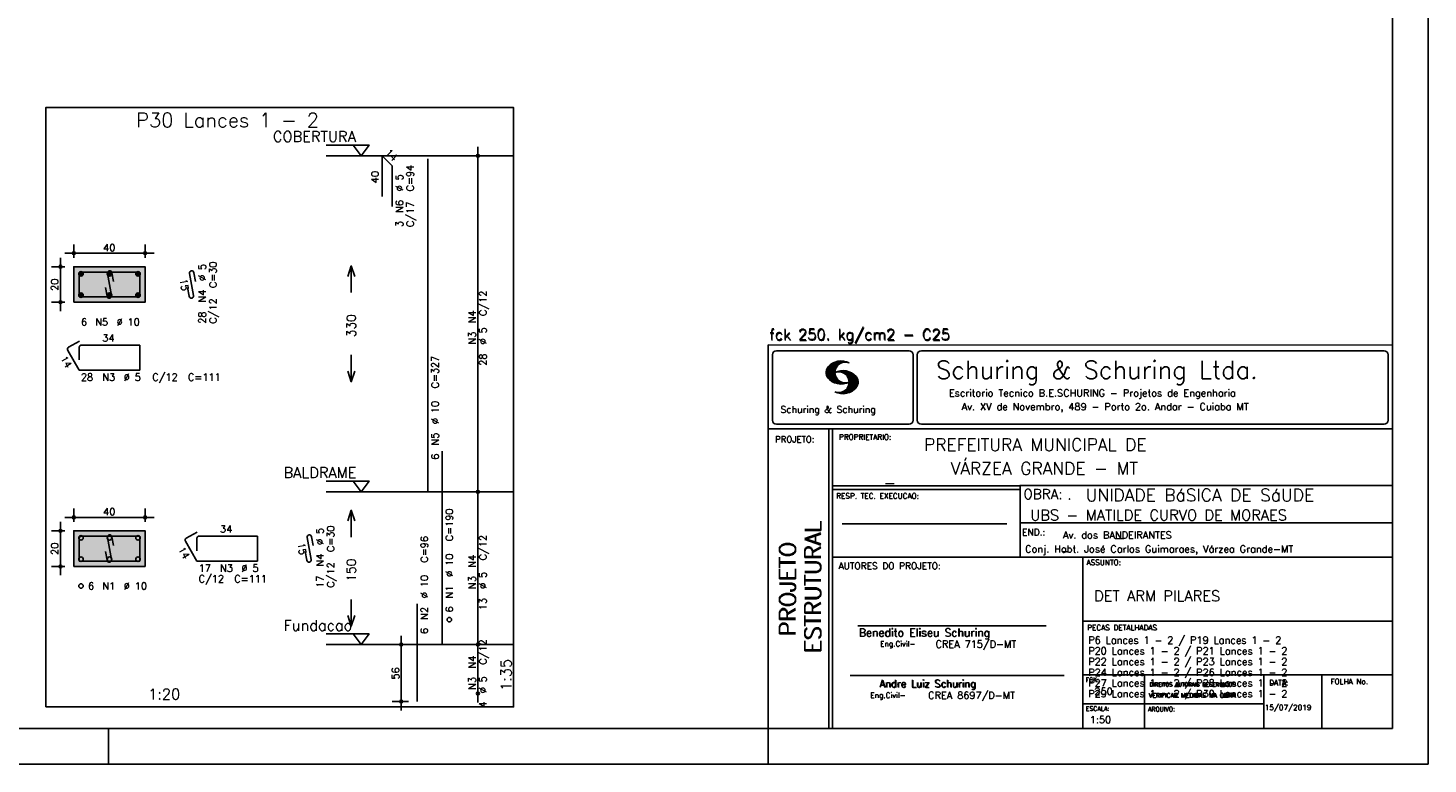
# Model space of a CAD drawing. Extents: x 0 to 84.1, y 0 to 59.4.
# Tile 5 of 8: x 44.8 to 84.1, y 0 to 20.6. Entities that reach past the tile are written whole.
import ezdxf

# ---------------------------------------------------------------- set-up
doc = ezdxf.new("R2010")
doc.units = 0
doc.linetypes.add('ESTILO_TQS_0002', pattern=[0.4, 0.1, -0.3])
for name, color, linetype in [('1', 1, 'CONTINUOUS'), ('2', 2, 'CONTINUOUS'), ('3', 3, 'CONTINUOUS'), ('4', 4, 'CONTINUOUS'), ('6', 6, 'CONTINUOUS'), ('7', 7, 'CONTINUOUS')]:
    doc.layers.add(name, color=color, linetype=linetype)
doc.styles.get("Standard").update_dxf_attribs({"font": 'ROMANS.SHX'})

msp = doc.modelspace()

# ---------------------------------------------------------------- linework, layer by layer
at = {"layer": '1', "linetype": 'CONTINUOUS'}
for points in [[(45.345, 1.6), (58.46, 1.6), (58.46, 18.414286), (45.345, 18.414286), (45.345, 1.6)], [(53.21, 17.364286), (54.41, 17.364286), (54.185, 17.064286), (53.96, 17.364286)], [(58.46, 17.064286), (53.21, 17.064286)], [(53.21, 7.935714), (54.41, 7.935714), (54.185, 7.635714), (53.96, 7.935714)], [(58.46, 7.635714), (53.21, 7.635714)], [(53.21, 3.65), (54.41, 3.65), (54.185, 3.35), (53.96, 3.65)], [(58.46, 3.35), (53.21, 3.35)]]:
    msp.add_lwpolyline(points, dxfattribs=at)
at = {"layer": '1', "linetype": 'ESTILO_TQS_0002'}
for points in [[(46.13, 12.9525), (48.13, 12.9525), (48.13, 13.9525), (46.13, 13.9525), (46.13, 12.9525)], [(46.13, 5.545357), (48.13, 5.545357), (48.13, 6.545357), (46.13, 6.545357), (46.13, 5.545357)]]:
    msp.add_lwpolyline(points, dxfattribs=at)
at = {"layer": '2', "linetype": 'CONTINUOUS'}
for p, q in [((84.100006, 0), (84.100006, 59.400002)), ((57.46, 7.385714), (57.46, 17.314286)), ((57.46, 17.064286), (57.46, 17.064286)), ((46.13, 14.2025), (46.13, 14.5775)), ((48.13, 14.2025), (48.13, 14.5775)), ((45.755, 12.7025), (45.755, 14.2025)), ((45.88, 14.3275), (48.38, 14.3275)), ((45.88, 13.9525), (45.505, 13.9525)), ((46.13, 13.9525), (46.13, 13.9525)), ((46.13, 13.9525), (46.13, 13.9525)), ((48.13, 13.9525), (48.13, 13.9525)), ((45.88, 12.9525), (45.505, 12.9525)), ((46.13, 12.9525), (46.13, 12.9525)), ((65.600006, 11.755142), (83.100006, 11.755135)), ((65.600006, 1), (65.600006, 11.755142)), ((65.715988, 11.477417), (65.715988, 9.648308)), ((65.832489, 11.593918), (69.548996, 11.593918)), ((69.665497, 11.477417), (69.665497, 9.648308)), ((69.778748, 11.477417), (69.778748, 9.648308)), ((69.895248, 11.593918), (82.867508, 11.593918)), ((82.984009, 11.477417), (82.984009, 9.648308)), ((67.221771, 10.985771), (67.52832, 11.29232)), ((67.222122, 10.971992), (67.545929, 11.295792)), ((67.222168, 11.000305), (67.508011, 11.286148)), ((67.222488, 10.958214), (67.56427, 11.300003)), ((67.224365, 11.016647), (67.488403, 11.280685)), ((67.224472, 10.94606), (67.581131, 11.302727)), ((67.226578, 11.03299), (67.465408, 11.271812)), ((67.2267, 10.934158), (67.596313, 11.303772)), ((67.228943, 10.922256), (67.612335, 11.305649)), ((67.232178, 10.911354), (67.626831, 11.306015)), ((67.232437, 11.052986), (67.439468, 11.26001)), ((67.235916, 10.900948), (67.642014, 11.307053)), ((67.239258, 11.073952), (67.410522, 11.245209)), ((67.239655, 10.890556), (67.656281, 11.307182)), ((67.243561, 10.880333), (67.66925, 11.306015)), ((67.248611, 10.871239), (67.520584, 11.143219)), ((67.252747, 11.10157), (67.374313, 11.223145)), ((67.253647, 10.862129), (67.502121, 11.110611)), ((67.258682, 10.853035), (67.491592, 11.085945)), ((67.264267, 10.84449), (67.483597, 11.06382)), ((67.270782, 10.836868), (67.47966, 11.045746)), ((67.277298, 10.829247), (67.475876, 11.027817)), ((67.283813, 10.821625), (67.474167, 11.011971)), ((67.290558, 10.814232), (67.473114, 10.99678)), ((67.531494, 10.998619), (67.546158, 11.013283)), ((67.548691, 11.001663), (67.565323, 11.018303)), ((67.563156, 11.001991), (67.584885, 11.023735)), ((67.577606, 11.002319), (67.601898, 11.026611)), ((67.592072, 11.002647), (67.619476, 11.030045)), ((67.604584, 11.001007), (67.635239, 11.03167)), ((67.608673, 11.2313), (67.68306, 11.305702)), ((67.617233, 10.999535), (67.651505, 11.033806)), ((67.62999, 10.998154), (67.666199, 11.034363)), ((67.638062, 11.246552), (67.69574, 11.30423)), ((67.64122, 10.995239), (67.680893, 11.03492)), ((67.652435, 10.992317), (67.695602, 11.035484)), ((67.662872, 11.257233), (67.708405, 11.302757)), ((67.664337, 10.990074), (67.708984, 11.034729)), ((67.674881, 10.986488), (67.72316, 11.034767)), ((67.681976, 11.262199), (67.721237, 11.30146)), ((67.684326, 10.981789), (67.736191, 11.033653)), ((67.694321, 10.977654), (67.748459, 11.031792)), ((67.702469, 11.268562), (67.733063, 11.299149)), ((67.704605, 10.973801), (67.761597, 11.0308)), ((67.71431, 10.969368), (67.773758, 11.028824)), ((67.718491, 11.270424), (67.744904, 11.296837)), ((67.722412, 10.963333), (67.785233, 11.026146)), ((67.732498, 10.959282), (67.797607, 11.024391)), ((67.734482, 11.272285), (67.757004, 11.294807)), ((67.740387, 10.953033), (67.808838, 11.021484)), ((67.749115, 10.947632), (67.819702, 11.018219)), ((67.750473, 11.274147), (67.768555, 11.292221)), ((67.756165, 10.940536), (67.830765, 11.015137)), ((67.765198, 10.93544), (67.841873, 11.012115)), ((67.77211, 10.928207), (67.852234, 11.008339)), ((67.779831, 10.921783), (67.86261, 11.004555)), ((67.785919, 10.913734), (67.873306, 11.001122)), ((67.794006, 10.907692), (67.883316, 10.997002)), ((67.799911, 10.899467), (67.892731, 10.992279)), ((67.296936, 10.807419), (67.470306, 10.980797)), ((67.304733, 10.800133), (67.473206, 10.968597)), ((67.311829, 10.793083), (67.474121, 10.955383)), ((67.319168, 10.786293), (67.475159, 10.942276)), ((67.326828, 10.779808), (67.477615, 10.930595)), ((67.334488, 10.773323), (67.480087, 10.918922)), ((67.342133, 10.766846), (67.482544, 10.907249)), ((67.350098, 10.760674), (67.485901, 10.896469)), ((67.358337, 10.754768), (67.489655, 10.886078)), ((67.366577, 10.748863), (67.493408, 10.875694)), ((67.374802, 10.742966), (67.497208, 10.865356)), ((67.383392, 10.737427), (67.502075, 10.856102)), ((67.392227, 10.732109), (67.506958, 10.84684)), ((67.401062, 10.726807), (67.511841, 10.837578)), ((67.409882, 10.721497), (67.516922, 10.828537)), ((67.419189, 10.71666), (67.522842, 10.820305)), ((67.428635, 10.711967), (67.528748, 10.812088)), ((67.43808, 10.707275), (67.534668, 10.803864)), ((67.44754, 10.702599), (67.540802, 10.79586)), ((67.457642, 10.698563), (67.547699, 10.78862)), ((67.467743, 10.694519), (67.554611, 10.781387)), ((67.477829, 10.690483), (67.561508, 10.774155)), ((67.488205, 10.686714), (67.568588, 10.767105)), ((67.499008, 10.683372), (67.576477, 10.760849)), ((67.509796, 10.680031), (67.584366, 10.754601)), ((67.520599, 10.676697), (67.592255, 10.74836)), ((67.532074, 10.674026), (67.600327, 10.742287)), ((67.543625, 10.671448), (67.609238, 10.737053)), ((67.555176, 10.668869), (67.618134, 10.731819)), ((67.5672, 10.666748), (67.627045, 10.726585)), ((67.579605, 10.665009), (67.636261, 10.721664)), ((67.591995, 10.663277), (67.646255, 10.717522)), ((67.604782, 10.661919), (67.65625, 10.713379)), ((67.618134, 10.66114), (67.666229, 10.709244)), ((67.6315, 10.660355), (67.67691, 10.705772)), ((67.645309, 10.660042), (67.688126, 10.70285)), ((67.65976, 10.660355), (67.699341, 10.699936)), ((67.671295, 10.38913), (68.095734, 10.813568)), ((67.67421, 10.660667), (67.710678, 10.697136)), ((67.685135, 10.388832), (68.100952, 10.804665)), ((67.690598, 10.661674), (67.723846, 10.694931)), ((67.698959, 10.388527), (68.104996, 10.794571)), ((67.70816, 10.663521), (67.737625, 10.692986)), ((67.713776, 10.389206), (68.107529, 10.782967)), ((67.725296, 10.665939), (67.750778, 10.691422)), ((67.728806, 10.390091), (68.110825, 10.77211)), ((67.741867, 10.668861), (67.765747, 10.692741)), ((67.744095, 10.391251), (68.114105, 10.761261)), ((67.760269, 10.672806), (67.780136, 10.69268)), ((67.760544, 10.393555), (68.11557, 10.748596)), ((67.776978, 10.395859), (68.117249, 10.736137)), ((67.780106, 10.677895), (67.794464, 10.692261)), ((67.794464, 10.692261), (67.796539, 10.694336)), ((67.794861, 10.399597), (68.118942, 10.723679)), ((67.798126, 10.683296), (67.810562, 10.69574)), ((67.806625, 10.892029), (67.902451, 10.987854)), ((67.811752, 10.883018), (67.912231, 10.983505)), ((67.813049, 10.403664), (68.118515, 10.709122)), ((67.817169, 10.689835), (67.825378, 10.698044)), ((67.817657, 10.874802), (67.921875, 10.979012)), ((67.822357, 10.554344), (68.091095, 10.823074)), ((67.823761, 10.866768), (67.930435, 10.973442)), ((67.829498, 10.858353), (67.940002, 10.968857)), ((67.832825, 10.409302), (68.118134, 10.694611)), ((67.833084, 10.695976), (67.839569, 10.702461)), ((67.833527, 10.848244), (67.948654, 10.963379)), ((67.838394, 10.838989), (67.957047, 10.957634)), ((67.840729, 10.586838), (68.086777, 10.832893)), ((67.843323, 10.829773), (67.965561, 10.952019)), ((67.848358, 10.817596), (67.975677, 10.944923)), ((67.848709, 10.608963), (68.081818, 10.842072)), ((67.852341, 10.806755), (67.985031, 10.939453)), ((67.853302, 10.415634), (68.117767, 10.680092)), ((67.856201, 10.794724), (67.99379, 10.932312)), ((67.856934, 10.63131), (68.075089, 10.849472)), ((67.859863, 10.781189), (68.003067, 10.924393)), ((67.860703, 10.649239), (68.070358, 10.858894)), ((67.862656, 10.768639), (68.011749, 10.91774)), ((67.865173, 10.667847), (68.063507, 10.866165)), ((67.865234, 10.753647), (68.02092, 10.90934)), ((67.866241, 10.683037), (68.057556, 10.874352)), ((67.866318, 10.73967), (68.029205, 10.90255)), ((67.867294, 10.698235), (68.049774, 10.880722)), ((67.867905, 10.725861), (68.036682, 10.894646)), ((67.868118, 10.711845), (68.043793, 10.887527)), ((67.876404, 10.424599), (68.113495, 10.66169)), ((67.901276, 10.435333), (68.110229, 10.644287)), ((67.929581, 10.449501), (68.101624, 10.621544)), ((67.550323, 10.409546), (67.562592, 10.421799)), ((67.561462, 10.40654), (67.576416, 10.421486)), ((67.572601, 10.403542), (67.590225, 10.421173)), ((67.583755, 10.400551), (67.606155, 10.422958)), ((67.595673, 10.398346), (67.622162, 10.424828)), ((67.607605, 10.396141), (67.639587, 10.428116)), ((67.619553, 10.393929), (67.658707, 10.43309)), ((67.632141, 10.392387), (67.679932, 10.440178)), ((67.644958, 10.391075), (67.704071, 10.450188)), ((67.657776, 10.389755), (67.737152, 10.469131)), ((67.966125, 10.471909), (68.08902, 10.594803)), ((68.045029, 10.536674), (68.057724, 10.54937)), ((65.832489, 9.531807), (69.548996, 9.531807)), ((69.895248, 9.531807), (82.867508, 9.531807)), ((65.600006, 9.399994), (83.100006, 9.399994)), ((67.300385, 5.799995), (67.300385, 9.399994)), ((67.400391, 5.799995), (67.400391, 9.399994)), ((83.100006, 9.399994), (83.100006, 1)), ((57.46, 3.1), (57.46, 7.885714)), ((57.46, 7.635714), (57.46, 7.635714)), ((57.46, 7.635714), (57.46, 7.635714)), ((72.668579, 7.799995), (67.400391, 7.799995)), ((72.668579, 7.699995), (67.400391, 7.699995)), ((83.100006, 7.814748), (72.656072, 7.814748)), ((72.668579, 6.816429), (72.668579, 7.814748)), ((46.13, 6.795357), (46.13, 7.170357)), ((48.13, 6.795357), (48.13, 7.170357)), ((45.755, 5.295357), (45.755, 6.795357)), ((45.88, 6.920357), (48.38, 6.920357)), ((67.670311, 6.739054), (72.288887, 6.739054)), ((72.668579, 6.816429), (72.668579, 5.799995)), ((72.668579, 6.7647), (83.100006, 6.764707)), ((45.88, 6.545357), (45.505, 6.545357)), ((46.13, 6.545357), (46.13, 6.545357)), ((46.13, 6.545357), (46.13, 6.545357)), ((48.13, 6.545357), (48.13, 6.545357)), ((45.88, 5.545357), (45.505, 5.545357)), ((46.13, 5.545357), (46.13, 5.545357)), ((67.300385, 1), (67.300385, 5.799995)), ((67.400391, 1), (67.400391, 5.799995)), ((67.400391, 5.799995), (83.100006, 5.799995)), ((74.420959, 4.799995), (74.420959, 5.799995)), ((74.420959, 1), (74.420959, 4.799995)), ((74.420958, 4.005768), (83.100005, 4.005775)), ((55.31, 1.5), (55.31, 3.6)), ((57.46, 1.728571), (57.46, 3.6)), ((68.11142, 3.880456), (73.389854, 3.880456)), ((55.51, 3.35), (55.06, 3.35)), ((55.76, 3.35), (55.76, 3.35)), ((57.46, 3.35), (57.46, 3.35)), ((57.46, 3.35), (57.46, 3.35)), ((67.897606, 2.480272), (73.894493, 2.480272)), ((74.420959, 2.505768), (83.100006, 2.505775)), ((76.14679, 1), (76.14679, 2.505775)), ((79.496475, 1), (79.496475, 2.505775)), ((81.120974, 1), (81.120974, 2.505774)), ((57.46, 1.978571), (57.46, 1.978571)), ((55.51, 1.75), (55.06, 1.75)), ((55.76, 1.75), (55.76, 1.75)), ((74.420959, 1.691734), (79.496475, 1.691742)), ((47.100006, 0), (47.100006, 1)), ((65.600006, 0), (65.600006, 1)), ((83.100006, 1), (65.600006, 1)), ((0, 0), (84.100006, 0))]:
    msp.add_line(p, q, dxfattribs=at)
for points in [[(83.100006, 1), (2.5, 1), (2.5, 58.400002), (83.100006, 58.400002), (83.100006, 1)], [(46.13, 12.9525), (48.13, 12.9525), (48.13, 13.9525), (46.13, 13.9525), (46.13, 12.9525)], [(53.81, 13.675), (53.91, 13.975), (54.01, 13.675)], [(53.91, 13.225), (53.91, 13.975)], [(53.91, 11.475), (53.91, 10.725)], [(53.81, 11.025), (53.91, 10.725), (54.01, 11.025)], [(53.81, 6.817857), (53.91, 7.117857), (54.01, 6.817857)], [(53.91, 6.367857), (53.91, 7.117857)], [(46.13, 5.545357), (48.13, 5.545357), (48.13, 6.545357), (46.13, 6.545357), (46.13, 5.545357)], [(53.91, 4.617857), (53.91, 3.867857)], [(53.81, 4.167857), (53.91, 3.867857), (54.01, 4.167857)]]:
    msp.add_lwpolyline(points, dxfattribs=at)
for centre, radius in [((57.46, 17.064286), 0.041625), ((57.46, 17.064286), 0.02075), ((46.13, 14.3275), 0.04), ((46.13, 14.3275), 0.02), ((48.13, 14.3275), 0.04), ((48.13, 14.3275), 0.02), ((45.755, 13.9525), 0.04), ((45.755, 13.9525), 0.02), ((45.755, 12.9525), 0.04), ((45.755, 12.9525), 0.02), ((57.46, 7.635714), 0.041625), ((57.46, 7.635714), 0.041625), ((57.46, 7.635714), 0.02075), ((57.46, 7.635714), 0.02075), ((46.13, 6.920357), 0.04), ((46.13, 6.920357), 0.02), ((48.13, 6.920357), 0.04), ((48.13, 6.920357), 0.02), ((45.755, 6.545357), 0.04), ((45.755, 6.545357), 0.02), ((45.755, 5.545357), 0.04), ((45.755, 5.545357), 0.02), ((55.31, 3.35), 0.04), ((55.31, 3.35), 0.02), ((57.46, 3.35), 0.041625), ((57.46, 3.35), 0.041625), ((57.46, 3.35), 0.02075), ((57.46, 3.35), 0.02075), ((57.46, 1.978571), 0.041625), ((57.46, 1.978571), 0.02075), ((55.31, 1.75), 0.04), ((55.31, 1.75), 0.02)]:
    msp.add_circle(centre, radius, dxfattribs=at)
for centre, radius, start, end in [((65.832489, 11.477417), 0.116502, 90, 180), ((69.548996, 11.477417), 0.116502, 0, 90), ((69.895248, 11.477417), 0.116502, 90, 180), ((82.867508, 11.477417), 0.116502, 0, 90), ((67.465149, 10.982269), 0.243989, 140.229431, 231.895096), ((67.648087, 10.815277), 0.491555, 63.393265, 138.909058), ((67.763229, 10.98333), 0.291044, 68.851509, 291.148499), ((67.692337, 10.543831), 0.491555, 41.090942, 116.606735), ((67.577194, 10.711891), 0.291044, 248.851501, 111.148491), ((67.648087, 11.15139), 0.491555, 218.229782, 296.60672), ((67.875275, 10.710823), 0.243989, 308.104889, 39.770576), ((67.692337, 10.879951), 0.491555, 243.393265, 321.770233), ((65.832489, 9.648308), 0.116502, 180, 270), ((69.548996, 9.648308), 0.116502, 270, 0), ((69.895248, 9.648308), 0.116502, 180, 270), ((82.867508, 9.648308), 0.116502, 270, 0)]:
    msp.add_arc(centre, radius, start, end, dxfattribs=at)
for points in [[(46.13, 12.9525), (48.13, 12.9525), (48.13, 13.9525)], [(46.13, 12.9525), (48.13, 13.9525), (46.13, 13.9525)], [(46.13, 12.9525), (46.13, 13.9525), (46.13, 12.9525)], [(46.13, 5.545357), (48.13, 5.545357), (48.13, 6.545357)], [(46.13, 5.545357), (48.13, 6.545357), (46.13, 6.545357)], [(46.13, 5.545357), (46.13, 6.545357), (46.13, 5.545357)]]:
    msp.add_solid(points, dxfattribs=at)
at = {"layer": '3', "linetype": 'CONTINUOUS'}
for p, q in [((46.268156, 13.743689), (46.33881, 13.814343)), ((46.268165, 13.761375), (46.321181, 13.814392)), ((46.271831, 13.729687), (46.352838, 13.810693)), ((46.277882, 13.718059), (46.364471, 13.804649)), ((46.285828, 13.708328), (46.374208, 13.796708)), ((46.295562, 13.700384), (46.382159, 13.786982)), ((46.307198, 13.694343), (46.388158, 13.775303)), ((46.321173, 13.69064), (46.391893, 13.76136)), ((46.338878, 13.690667), (46.391897, 13.743687)), ((47.068156, 13.743689), (47.13881, 13.814343)), ((47.068165, 13.761375), (47.121181, 13.814392)), ((47.071831, 13.729687), (47.152838, 13.810693)), ((47.077882, 13.718059), (47.164471, 13.804649)), ((47.085828, 13.708328), (47.174208, 13.796708)), ((47.095562, 13.700384), (47.182159, 13.786982)), ((47.107198, 13.694343), (47.188158, 13.775303)), ((47.121173, 13.69064), (47.191893, 13.76136)), ((47.138878, 13.690667), (47.191897, 13.743687)), ((47.868156, 13.743689), (47.93881, 13.814343)), ((47.868165, 13.761375), (47.921181, 13.814392)), ((47.871831, 13.729687), (47.952838, 13.810693)), ((47.877882, 13.718059), (47.964471, 13.804649)), ((47.885828, 13.708328), (47.974208, 13.796708)), ((47.895562, 13.700384), (47.982159, 13.786982)), ((47.907198, 13.694343), (47.988158, 13.775303)), ((47.921173, 13.69064), (47.991893, 13.76136)), ((47.938878, 13.690667), (47.991897, 13.743687)), ((46.268156, 13.143689), (46.33881, 13.214343)), ((46.268165, 13.161375), (46.321181, 13.214392)), ((46.271831, 13.129687), (46.352838, 13.210693)), ((46.277882, 13.118059), (46.364471, 13.204649)), ((46.285828, 13.108328), (46.374208, 13.196708)), ((46.295562, 13.100384), (46.382159, 13.186982)), ((46.307198, 13.094343), (46.388158, 13.175303)), ((46.321173, 13.09064), (46.391893, 13.16136)), ((46.338878, 13.090667), (46.391897, 13.143687)), ((47.068156, 13.143689), (47.13881, 13.214343)), ((47.068165, 13.161375), (47.121181, 13.214392)), ((47.071831, 13.129687), (47.152838, 13.210693)), ((47.077882, 13.118059), (47.164471, 13.204649)), ((47.085828, 13.108328), (47.174208, 13.196708)), ((47.095562, 13.100384), (47.182159, 13.186982)), ((47.107198, 13.094343), (47.188158, 13.175303)), ((47.121173, 13.09064), (47.191893, 13.16136)), ((47.138878, 13.090667), (47.191897, 13.143687)), ((47.868156, 13.143689), (47.93881, 13.214343)), ((47.868165, 13.161375), (47.921181, 13.214392)), ((47.871831, 13.129687), (47.952838, 13.210693)), ((47.877882, 13.118059), (47.964471, 13.204649)), ((47.885828, 13.108328), (47.974208, 13.196708)), ((47.895562, 13.100384), (47.982159, 13.186982)), ((47.907198, 13.094343), (47.988158, 13.175303)), ((47.921173, 13.09064), (47.991893, 13.16136)), ((47.938878, 13.090667), (47.991897, 13.143687))]:
    msp.add_line(p, q, dxfattribs=at)
for centre in [(46.33, 13.7525), (47.13, 13.7525), (47.93, 13.7525), (46.33, 13.1525), (47.13, 13.1525), (47.93, 13.1525), (46.33, 6.345357), (47.13, 6.345357), (47.93, 6.345357), (46.33, 5.745357), (47.13, 5.745357), (47.93, 5.745357), (46.33, 4.995357), (56.66, 4.05)]:
    msp.add_circle(centre, 0.0625, dxfattribs=at)
at = {"layer": '4', "linetype": 'CONTINUOUS'}
for p, q in [((46.28, 13.74), (46.28, 13.1025)), ((46.28, 13.74), (46.28, 13.39)), ((46.6925, 13.8025), (46.3425, 13.8025)), ((47.98, 13.8025), (46.3425, 13.8025)), ((47.075065, 13.760134), (47.184935, 13.144866)), ((47.242067, 13.536001), (47.198119, 13.782107)), ((47.98, 13.1025), (47.98, 13.8025)), ((47.061881, 13.122893), (47.017933, 13.368999)), ((46.28, 13.1025), (47.98, 13.1025)), ((46.28, 6.332857), (46.28, 5.695357)), ((46.28, 6.332857), (46.28, 5.982857)), ((46.6925, 6.395357), (46.3425, 6.395357)), ((47.98, 6.395357), (46.3425, 6.395357)), ((47.075065, 6.352991), (47.184935, 5.737724)), ((47.242067, 6.128858), (47.198119, 6.374965)), ((47.98, 5.695357), (47.98, 6.395357)), ((47.061881, 5.71575), (47.017933, 5.961857)), ((46.28, 5.695357), (47.98, 5.695357))]:
    msp.add_line(p, q, dxfattribs=at)
for centre, start, end in [((46.3425, 13.74), 90, 180), ((46.3425, 13.74), 90, 180), ((47.136592, 13.771121), 10.124672, 190.124672), ((47.123408, 13.133879), 190.124672, 10.124672), ((46.3425, 6.332857), 90, 180), ((46.3425, 6.332857), 90, 180), ((47.136592, 6.363978), 10.124672, 190.124672), ((47.123408, 5.726737), 190.124672, 10.124672)]:
    msp.add_arc(centre, 0.0625, start, end, dxfattribs=at)
at = {"layer": '6', "linetype": 'CONTINUOUS'}
for p, q in [((54.77716, 15.921429), (54.77716, 17.064286)), ((54.77716, 17.064286), (55.060003, 16.781443)), ((56.06, 7.635714), (56.06, 16.978571)), ((55.060003, 16.781443), (55.060003, 15.638586)), ((49.375065, 13.760134), (49.484935, 13.144866)), ((49.542067, 13.536001), (49.498119, 13.782107)), ((49.361881, 13.122893), (49.317933, 13.368999)), ((46.287235, 11.864968), (45.984127, 11.689968)), ((45.96125, 11.604591), (46.28, 11.0525)), ((46.28, 11.69), (46.28, 11.34)), ((47.98, 11.7525), (46.3425, 11.7525)), ((47.98, 11.0525), (47.98, 11.7525)), ((46.28, 11.0525), (47.98, 11.0525)), ((56.46, 3.35), (56.46, 8.778571)), ((49.587235, 6.507825), (49.284127, 6.332825)), ((49.58, 6.332857), (49.58, 5.982857)), ((51.28, 6.395357), (49.6425, 6.395357)), ((51.28, 5.695357), (51.28, 6.395357)), ((52.675065, 6.352991), (52.784935, 5.737724)), ((52.842067, 6.128858), (52.798119, 6.374965)), ((49.26125, 6.247448), (49.58, 5.695357)), ((52.661881, 5.71575), (52.617933, 5.961857)), ((49.58, 5.695357), (51.28, 5.695357)), ((55.76, 1.75), (55.76, 4.492857))]:
    msp.add_line(p, q, dxfattribs=at)
for centre, start, end in [((49.436592, 13.771121), 10.124672, 190.124672), ((49.423408, 13.133879), 190.124672, 10.124672), ((46.015377, 11.635841), 120, 210), ((46.3425, 11.69), 90, 180), ((49.315377, 6.278698), 120, 210), ((49.6425, 6.332857), 90, 180), ((52.736592, 6.363978), 10.124672, 190.124672), ((52.723408, 5.726737), 190.124672, 10.124672)]:
    msp.add_arc(centre, 0.0625, start, end, dxfattribs=at)

# ---------------------------------------------------------------- texts
at = {"layer": '1', "linetype": 'CONTINUOUS'}
for s, height, p in [('COBERTURA', 0.3, (51.71, 17.454286)), ('PREFEITURA MUNICIPAL DE', 0.35, (69.967754, 8.785075)), ('BALDRAME', 0.3, (52.01, 8.025714)), ('VÁRZEA GRANDE - MT', 0.35, (70.716987, 8.118506)), ('_', 0.35, (68.88924, 7.899706)), ('.', 0.3, (73.984333, 7.423969)), ('UNIDADE BáSICA DE SáUDE', 0.35, (74.501919, 7.371094)), ('UBS - MATILDE CURVO DE MORAES', 0.3, (72.946369, 6.831837)), ('Av. dos BANDEIRANTES', 0.2, (73.86333, 6.322955)), ('_', 0.35, (75.330094, 6.362007)), ('Conj. Habt. José Carlos Guimaraes, Várzea Grande-MT', 0.2, (72.803273, 5.930193)), ('_', 0.2, (73.86333, 5.982955)), ('DET ARM PILARES', 0.3, (74.737424, 4.567268)), ('Fundacao', 0.3, (52.01, 3.74)), ('P6 Lances 1 - 2 / P19 Lances 1 - 2', 0.2, (74.571808, 3.37457)), ('P20 Lances 1 - 2 / P21 Lances 1 - 2', 0.2, (74.571808, 3.07457)), ('P22 Lances 1 - 2 / P23 Lances 1 - 2', 0.2, (74.571808, 2.77457)), ('P24 Lances 1 - 2 / P26 Lances 1 - 2', 0.2, (74.571808, 2.47457)), ('P27 Lances 1 - 2 / P28 Lances 1 - 2', 0.2, (74.571808, 2.17457)), ('P29 Lances 1 - 2 / P30 Lances 1 - 2', 0.2, (74.571808, 1.87457)), ('250', 0.2, (74.745692, 1.940266)), ('15/07/2019', 0.15, (79.520414, 1.512631))]:
    msp.add_text(s, height=height, dxfattribs=at).set_placement(p)
at = {"layer": '2', "linetype": 'CONTINUOUS'}
for s, height, rotation, p in [('14', 0.2, 315, (54.847871, 17.134996)), ('40', 0.2, 90, (54.67716, 16.292857)), ('C=94', 0.2, 90, (55.66, 16.064286)), ('%%c 5', 0.2, 90, (55.36, 16.064286)), ('N6', 0.2, 90, (55.36, 15.464286)), ('C/17', 0.2, 90, (55.66, 15.064286)), ('3', 0.2, 90, (55.36, 15.064286)), ('%%c 5', 0.2, 90, (49.83, 13.5525)), ('C=30', 0.2, 90, (50.13, 13.3525)), ('20', 0.2, 90, (45.695, 13.2725)), ('15', 0.2, 280.124672, (49.099514, 13.596648)), ('N4', 0.2, 90, (49.83, 12.9525)), ('C/12', 0.2, 90, (57.7, 12.57)), ('28', 0.2, 90, (49.83, 12.3525)), ('C/12', 0.2, 90, (50.13, 12.3525)), ('N4', 0.2, 90, (57.4, 12.37)), ('330', 0.25, 90, (54.035, 11.975)), ('%%c 5', 0.2, 90, (57.7, 11.77)), ('N3', 0.2, 90, (57.4, 11.77)), ('14', 0.2, 300, (45.745192, 11.378814)), ('28', 0.2, 90, (57.7, 11.17)), ('C=327', 0.2, 90, (56.36, 10.535714)), ('%%c 10', 0.2, 90, (56.36, 9.535714)), ('N5', 0.2, 90, (56.36, 8.935714)), ('6', 0.2, 90, (56.36, 8.535714)), ('C=190', 0.2, 90, (56.76, 6.25)), ('ESTRUTURAL', 0.45, 90, (67.07373, 3.12536)), ('ESTRUTURAL', 0.45, 90, (67.07373, 3.094507)), ('%%c 5', 0.2, 90, (53.13, 6.145357)), ('C=30', 0.2, 90, (53.43, 5.945357)), ('C/12', 0.2, 90, (57.7, 5.712857)), ('PROJETO', 0.45, 90, (66.369095, 3.606125)), ('PROJETO', 0.45, 90, (66.369095, 3.575272)), ('20', 0.2, 90, (45.695, 5.865357)), ('14', 0.2, 300, (49.045192, 6.021671)), ('15', 0.2, 280.124672, (52.399514, 6.189505)), ('C=96', 0.2, 90, (56.06, 5.65)), ('N4', 0.2, 90, (53.13, 5.545357)), ('C/12', 0.2, 90, (53.43, 4.945357)), ('150', 0.25, 90, (54.035, 5.117857)), ('%%c 10', 0.2, 90, (56.76, 5.25)), ('N4', 0.2, 90, (57.4, 5.512857)), ('17', 0.2, 90, (53.13, 4.945357)), ('%%c 10', 0.2, 90, (56.06, 4.65)), ('N3', 0.2, 90, (57.4, 4.912857)), ('%%c 5', 0.2, 90, (57.7, 4.912857)), ('N1', 0.2, 90, (56.76, 4.65)), ('N2', 0.2, 90, (56.06, 4.05)), ('6', 0.2, 90, (56.76, 4.25)), ('13', 0.2, 90, (57.7, 4.312857)), ('6', 0.2, 90, (56.06, 3.65)), ('C/12', 0.2, 90, (57.7, 2.784286)), ('N4', 0.2, 90, (57.4, 2.684286)), ('1:35', 0.3, 90, (58.4, 2.05)), ('56', 0.2, 90, (55.25, 2.37)), ('N3', 0.2, 90, (57.4, 2.084286)), ('%%c 5', 0.2, 90, (57.7, 1.984286)), ('4', 0.2, 90, (57.7, 1.584286))]:
    msp.add_text(s, height=height, rotation=rotation, dxfattribs=at).set_placement(p)
for s, height, p in [('2', 0.01, (58.25, 17.064286)), ('40', 0.2, (46.95, 14.3875)), ('6', 0.2, (46.33, 12.3025)), ('N5', 0.2, (46.73, 12.3025)), ('%%c 10', 0.2, (47.33, 12.3025)), ('fck 250. kg/cm2 - C25', 0.3, (65.628578, 11.907463)), ('fck 250. kg/cm2 - C25', 0.3, (65.641754, 11.880586)), ('34', 0.2, (46.93, 11.8525)), ('Schuring & Schuring Ltda.', 0.5, (70.306839, 10.806786)), ('28', 0.2, (46.33, 10.7525)), ('N3', 0.2, (46.93, 10.7525)), ('%%c 5', 0.2, (47.53, 10.7525)), ('C/12', 0.2, (48.33, 10.7525)), ('C=111', 0.2, (49.33, 10.7525)), ('Escritorio Tecnico B.E.SCHURING - Projetos de Engenharia', 0.2, (70.664673, 10.308487)), ('Schuring & Schuring', 0.19, (65.944336, 9.851486)), ('Av. XV de Novembro, 489 - Porto 2o. Andar - Cuiaba MT', 0.2, (71.023193, 9.925888)), ('PROJETO:', 0.175, (65.793152, 9.02159)), ('PROPRIETARIO:', 0.15, (67.584534, 9.097366)), ('1', 0.01, (58.25, 7.635714)), ('RESP. TEC. EXECUCAO:', 0.15, (67.506004, 7.444514)), ('OBRA:', 0.278755, (72.755102, 7.434759)), ('40', 0.2, (46.95, 6.980357)), ('34', 0.2, (50.23, 6.495357)), ('END.:', 0.185837, (72.717902, 6.410233)), ('17', 0.2, (49.63, 5.395357)), ('N3', 0.2, (50.23, 5.395357)), ('%%c 5', 0.2, (50.83, 5.395357)), ('AUTORES DO PROJETO:', 0.185837, (67.572014, 5.463953)), ('ASSUNTO:', 0.15, (74.525462, 5.581304)), ('%%c 10', 0.2, (47.53, 4.895357)), ('C/12', 0.2, (49.63, 5.095357)), ('C=111', 0.2, (50.63, 5.095357)), ('6', 0.2, (46.53, 4.895357)), ('N1', 0.2, (46.93, 4.895357)), ('Benedito Eliseu Schuring', 0.22, (68.138321, 3.577287)), ('Benedito Eliseu Schuring', 0.22, (68.149795, 3.577287)), ('PECAS DETALHADAS', 0.15, (74.54287, 3.751117)), ('0', 0.01, (58.25, 3.35)), ('Eng.Civil-', 0.15, (68.737209, 3.298847)), ('CREA 715/D-MT', 0.2, (70.290742, 3.262761)), ('Andre Luiz Schuring', 0.2, (68.716738, 2.158081)), ('Andre Luiz Schuring', 0.2, (68.734296, 2.149201)), ('FCK:', 0.125, (74.500763, 2.299423)), ('DATA:', 0.15, (79.648044, 2.2071)), ('FOLHA No.', 0.15, (81.365514, 2.23814)), ('1:20', 0.3, (48.2125, 1.81)), ('Eng.Civil-', 0.15, (68.462773, 1.853248)), ('CREA 8697/D-MT', 0.2, (70.08334, 1.825346)), ('VERIFICAR MEDIDAS NA OBRA', 0.125, (76.271484, 1.861862)), ('VERIFICAR MEDIDAS NA OBRA', 0.125, (76.280457, 1.861862)), ('DIREITOS AUTORAIS RESERVADOS', 0.11, (76.294724, 2.176125)), ('DIREITOS AUTORAIS RESERVADOS', 0.11, (76.303696, 2.176125)), ('ESCALA:', 0.125, (74.507034, 1.490738)), ('ARQUIVO:', 0.125, (76.249054, 1.475601)), ('1:50', 0.2, (74.617035, 1.144112))]:
    msp.add_text(s, height=height, dxfattribs=at).set_placement(p)
at = {"layer": '7', "linetype": 'CONTINUOUS'}
msp.add_text('P30 Lances 1 - 2', height=0.4, dxfattribs=at).set_placement((47.8775, 17.864286))

doc.saveas('drawing.dxf')
